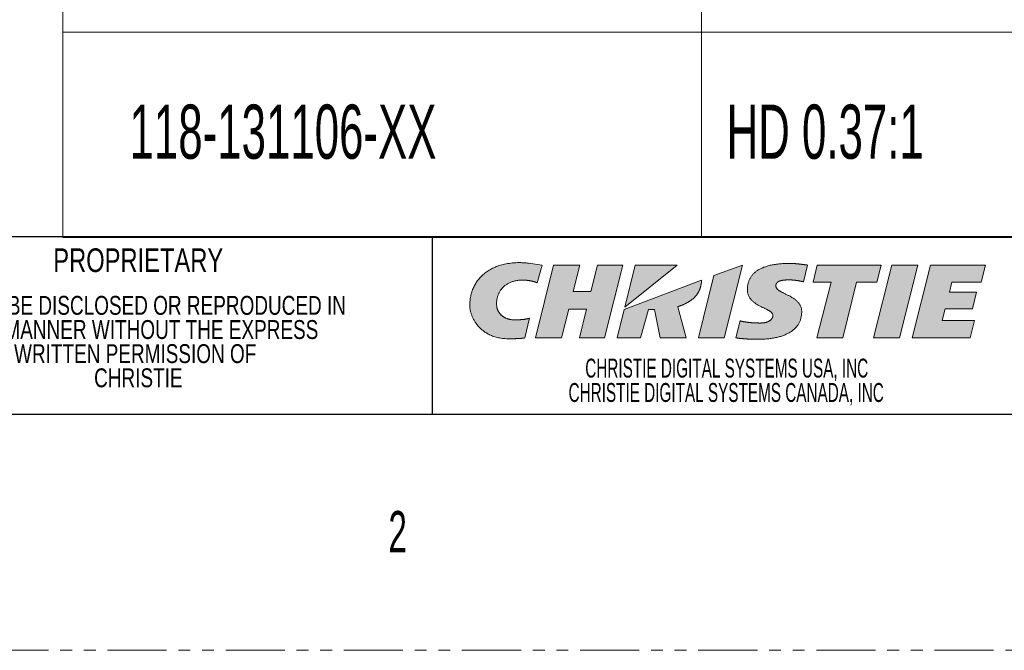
# Model space of a CAD drawing. Header units: millimetres. Extents: x 0 to 1118, y 0 to 864.
# Tile 5 of 20: x 867 to 973, y 0 to 68. Entities that reach past the tile are written whole.
import ezdxf

# ---------------------------------------------------------------- set-up
doc = ezdxf.new("R2010")
doc.units = ezdxf.units.MM
doc.linetypes.add('PHANTOM', pattern=[12.7, 6.35, -1.27, 1.27, -1.27, 1.27, -1.27])
doc.styles.add('SLDTEXTSTYLE0', font='TXT', dxfattribs={"width": 0.6})
doc.styles.add('SLDTEXTSTYLE1', font='TXT', dxfattribs={"width": 0.75})
doc.styles.add('SLDTEXTSTYLE3', font='TXT', dxfattribs={"width": 0.605})

# ---------------------------------------------------------------- blocks, each defined once
blk = doc.blocks.new('Christie-Logo_4')
at = {"linetype": 'Continuous'}
h = blk.add_hatch(color=7, dxfattribs=at)
edge = h.paths.add_edge_path(flags=0)
edge.add_spline(control_points=[(82.41, 138.59), (82.41, 138.64), (82.39, 138.74), (82.37, 138.88), (82.37, 139.03), (82.37, 139.17), (82.38, 139.31), (82.39, 139.46), (82.42, 139.6), (82.45, 139.74), (82.5, 139.88), (82.55, 140.02), (82.61, 140.15), (82.67, 140.29), (82.75, 140.41), (82.83, 140.54), (82.93, 140.65), (83.03, 140.77), (83.14, 140.87), (83.26, 140.98), (83.39, 141.07), (83.53, 141.16), (83.67, 141.24), (83.83, 141.31), (83.99, 141.38), (84.17, 141.43), (84.35, 141.48), (84.54, 141.52), (84.74, 141.55), (84.95, 141.56), (85.17, 141.57), (85.4, 141.56), (85.55, 141.55), (85.63, 141.55)], knot_values=[0, 0, 0, 0, 0.028084, 0.056174, 0.084271, 0.112379, 0.140499, 0.168636, 0.196798, 0.224995, 0.253243, 0.281562, 0.309976, 0.338519, 0.36723, 0.396153, 0.425344, 0.454865, 0.484784, 0.515181, 0.546141, 0.577755, 0.610123, 0.643349, 0.677544, 0.712819, 0.749293, 0.787082, 0.826309, 0.867093, 0.909556, 0.953818, 1, 1, 1, 1], weights=[1, 1, 1, 1, 1, 1, 1, 1, 1, 1, 1, 1, 1, 1, 1, 1, 1, 1, 1, 1, 1, 1, 1, 1, 1, 1, 1, 1, 1, 1, 1, 1, 1, 1], degree=3, periodic=0)
edge.add_spline(control_points=[(85.63, 141.55), (85.65, 141.54), (85.68, 141.54), (85.73, 141.53), (85.78, 141.53), (85.82, 141.52), (85.87, 141.51), (85.92, 141.51), (85.97, 141.5), (86.01, 141.49), (86.06, 141.48), (86.1, 141.47), (86.15, 141.46), (86.19, 141.45), (86.23, 141.44), (86.27, 141.43), (86.31, 141.42), (86.35, 141.41), (86.39, 141.4), (86.42, 141.39), (86.46, 141.38), (86.49, 141.37), (86.53, 141.35), (86.56, 141.34), (86.58, 141.33), (86.61, 141.33), (86.64, 141.32), (86.66, 141.31), (86.68, 141.3), (86.7, 141.29), (86.72, 141.28), (86.73, 141.28), (86.74, 141.27), (86.74, 141.27)], knot_values=[0, 0, 0, 0, 0.042348, 0.08466, 0.126877, 0.168935, 0.210773, 0.252326, 0.293529, 0.334317, 0.374623, 0.414381, 0.453524, 0.491982, 0.529688, 0.566573, 0.602568, 0.637603, 0.671607, 0.704512, 0.736246, 0.766738, 0.795919, 0.823716, 0.85006, 0.874878, 0.898101, 0.919656, 0.939475, 0.957486, 0.973622, 0.987815, 1, 1, 1, 1], weights=[1, 1, 1, 1, 1, 1, 1, 1, 1, 1, 1, 1, 1, 1, 1, 1, 1, 1, 1, 1, 1, 1, 1, 1, 1, 1, 1, 1, 1, 1, 1, 1, 1, 1], degree=3, periodic=0)
edge.add_line((86.74, 141.27), (87.25, 143.19))
edge.add_line((87.25, 143.19), (85.79, 143.4))
edge.add_spline(control_points=[(85.79, 143.4), (85.65, 143.41), (85.38, 143.43), (84.99, 143.45), (84.61, 143.45), (84.25, 143.43), (83.89, 143.4), (83.56, 143.35), (83.23, 143.29), (82.92, 143.21), (82.63, 143.13), (82.34, 143.02), (82.07, 142.91), (81.82, 142.78), (81.58, 142.65), (81.35, 142.5), (81.13, 142.34), (80.93, 142.17), (80.74, 142), (80.57, 141.81), (80.4, 141.62), (80.26, 141.42), (80.12, 141.21), (80, 140.99), (79.89, 140.77), (79.79, 140.55), (79.71, 140.31), (79.64, 140.08), (79.58, 139.84), (79.54, 139.59), (79.51, 139.35), (79.49, 139.1), (79.48, 138.93), (79.48, 138.84)], knot_values=[0, 0, 0, 0, 0.045913, 0.090143, 0.132769, 0.173874, 0.21354, 0.251853, 0.288898, 0.32476, 0.359526, 0.393282, 0.426114, 0.458108, 0.489347, 0.519914, 0.549889, 0.579349, 0.608369, 0.63702, 0.665367, 0.693473, 0.721396, 0.749189, 0.776901, 0.804575, 0.83225, 0.859962, 0.88774, 0.915611, 0.943598, 0.971722, 1, 1, 1, 1], weights=[1, 1, 1, 1, 1, 1, 1, 1, 1, 1, 1, 1, 1, 1, 1, 1, 1, 1, 1, 1, 1, 1, 1, 1, 1, 1, 1, 1, 1, 1, 1, 1, 1, 1], degree=3, periodic=0)
edge.add_spline(control_points=[(79.48, 138.84), (79.48, 138.81), (79.48, 138.74), (79.49, 138.62), (79.51, 138.5), (79.53, 138.37), (79.56, 138.24), (79.6, 138.1), (79.64, 137.95), (79.69, 137.81), (79.75, 137.66), (79.82, 137.5), (79.9, 137.35), (79.98, 137.19), (80.08, 137.04), (80.18, 136.89), (80.3, 136.73), (80.42, 136.59), (80.56, 136.44), (80.71, 136.3), (80.86, 136.17), (81.03, 136.04), (81.21, 135.92), (81.41, 135.8), (81.61, 135.7), (81.83, 135.6), (82.06, 135.51), (82.31, 135.44), (82.56, 135.38), (82.84, 135.32), (83.12, 135.29), (83.42, 135.26), (83.63, 135.26), (83.73, 135.26)], knot_values=[0, 0, 0, 0, 0.017058, 0.035556, 0.055409, 0.076534, 0.098846, 0.122267, 0.146719, 0.172131, 0.198439, 0.225583, 0.253513, 0.282187, 0.311571, 0.341644, 0.372394, 0.403825, 0.435949, 0.468796, 0.502409, 0.536845, 0.572177, 0.608491, 0.645887, 0.684481, 0.724399, 0.765778, 0.808765, 0.853516, 0.900194, 0.948964, 1, 1, 1, 1], weights=[1, 1, 1, 1, 1, 1, 1, 1, 1, 1, 1, 1, 1, 1, 1, 1, 1, 1, 1, 1, 1, 1, 1, 1, 1, 1, 1, 1, 1, 1, 1, 1, 1, 1], degree=3, periodic=0)
edge.add_spline(control_points=[(83.73, 135.26), (83.76, 135.26), (83.82, 135.26), (83.9, 135.26), (83.98, 135.26), (84.06, 135.26), (84.13, 135.26), (84.2, 135.27), (84.28, 135.27), (84.34, 135.27), (84.41, 135.27), (84.48, 135.28), (84.54, 135.28), (84.6, 135.28), (84.66, 135.28), (84.72, 135.29), (84.77, 135.29), (84.83, 135.29), (84.88, 135.3), (84.93, 135.3), (84.98, 135.31), (85.02, 135.31), (85.06, 135.31), (85.11, 135.32), (85.15, 135.32), (85.18, 135.33), (85.22, 135.33), (85.25, 135.33), (85.28, 135.34), (85.31, 135.34), (85.34, 135.34), (85.37, 135.35), (85.38, 135.35), (85.39, 135.35)], knot_values=[0, 0, 0, 0, 0.050291, 0.09936, 0.147212, 0.193847, 0.239269, 0.283478, 0.326479, 0.368271, 0.408858, 0.448242, 0.486424, 0.523405, 0.559189, 0.593776, 0.627168, 0.659367, 0.690373, 0.72019, 0.748817, 0.776256, 0.802509, 0.827576, 0.851459, 0.874159, 0.895676, 0.916013, 0.935168, 0.953144, 0.969941, 0.985559, 1, 1, 1, 1], weights=[1, 1, 1, 1, 1, 1, 1, 1, 1, 1, 1, 1, 1, 1, 1, 1, 1, 1, 1, 1, 1, 1, 1, 1, 1, 1, 1, 1, 1, 1, 1, 1, 1, 1], degree=3, periodic=0)
edge.add_line((85.39, 135.35), (85.92, 137.48))
edge.add_spline(control_points=[(85.92, 137.48), (85.91, 137.47), (85.87, 137.46), (85.82, 137.45), (85.77, 137.44), (85.72, 137.43), (85.67, 137.42), (85.62, 137.4), (85.57, 137.39), (85.52, 137.39), (85.48, 137.38), (85.43, 137.37), (85.38, 137.36), (85.33, 137.35), (85.28, 137.35), (85.23, 137.34), (85.18, 137.34), (85.13, 137.33), (85.08, 137.33), (85.03, 137.32), (84.98, 137.32), (84.93, 137.31), (84.88, 137.31), (84.82, 137.31), (84.77, 137.3), (84.71, 137.3), (84.66, 137.3), (84.6, 137.3), (84.54, 137.3), (84.48, 137.3), (84.42, 137.3), (84.36, 137.3), (84.32, 137.3), (84.3, 137.3)], knot_values=[0, 0, 0, 0, 0.032415, 0.064382, 0.09595, 0.127164, 0.158069, 0.18871, 0.219131, 0.249379, 0.279498, 0.309533, 0.339531, 0.369535, 0.399591, 0.429745, 0.46004, 0.490523, 0.521236, 0.552226, 0.583535, 0.615209, 0.64729, 0.679823, 0.71285, 0.746415, 0.78056, 0.815329, 0.850763, 0.886905, 0.923798, 0.961482, 1, 1, 1, 1], weights=[1, 1, 1, 1, 1, 1, 1, 1, 1, 1, 1, 1, 1, 1, 1, 1, 1, 1, 1, 1, 1, 1, 1, 1, 1, 1, 1, 1, 1, 1, 1, 1, 1, 1], degree=3, periodic=0)
edge.add_spline(control_points=[(84.3, 137.3), (84.26, 137.3), (84.19, 137.3), (84.09, 137.3), (83.99, 137.31), (83.89, 137.33), (83.8, 137.35), (83.71, 137.37), (83.62, 137.39), (83.54, 137.42), (83.45, 137.45), (83.37, 137.48), (83.3, 137.52), (83.22, 137.56), (83.15, 137.6), (83.08, 137.64), (83.02, 137.69), (82.96, 137.74), (82.9, 137.79), (82.84, 137.84), (82.79, 137.89), (82.74, 137.95), (82.7, 138), (82.65, 138.06), (82.61, 138.12), (82.58, 138.17), (82.54, 138.23), (82.51, 138.29), (82.49, 138.35), (82.46, 138.41), (82.44, 138.47), (82.43, 138.53), (82.42, 138.57), (82.41, 138.59)], knot_values=[0, 0, 0, 0, 0.042481, 0.083926, 0.124393, 0.163933, 0.202599, 0.240439, 0.277498, 0.31382, 0.349443, 0.384404, 0.418736, 0.452469, 0.48563, 0.518243, 0.550329, 0.581905, 0.612986, 0.643585, 0.673712, 0.703375, 0.73258, 0.761332, 0.789633, 0.817485, 0.84489, 0.871848, 0.89836, 0.924428, 0.950055, 0.975243, 1, 1, 1, 1], weights=[1, 1, 1, 1, 1, 1, 1, 1, 1, 1, 1, 1, 1, 1, 1, 1, 1, 1, 1, 1, 1, 1, 1, 1, 1, 1, 1, 1, 1, 1, 1, 1, 1, 1], degree=3, periodic=0)
for points in [[(93.95, 135.38), (95.92, 143.19), (93.23, 143.19), (92.5, 140.34), (90.59, 140.34), (91.32, 143.19), (88.5, 143.19), (86.54, 135.38), (89.36, 135.38), (90.13, 138.43), (92.02, 138.43), (91.27, 135.38)], [(97.28, 143.19), (96.15, 138.65), (101.79, 143.19)], [(106.84, 135.38), (108.79, 143.18), (108.79, 143.19), (105.73, 142.05), (104.06, 135.38)], [(123.24, 141.35), (123.7, 143.19), (116.84, 143.19), (116.38, 141.35), (118.33, 141.35), (116.79, 135.38), (119.57, 135.38), (121.07, 141.35)], [(125.68, 135.38), (127.64, 143.19), (127.64, 143.19), (124.86, 143.19), (122.9, 135.38)], [(131.32, 141.36), (134.45, 141.36), (134.91, 143.19), (129, 143.19), (127.04, 135.38), (133.27, 135.38), (133.74, 137.24), (130.28, 137.24), (130.6, 138.5), (133.51, 138.5), (133.95, 140.26), (131.05, 140.26)]]:
    blk.add_hatch(color=7, dxfattribs=at).paths.add_polyline_path(points, flags=0)
h = blk.add_hatch(color=7, dxfattribs=at)
edge = h.paths.add_edge_path(flags=0)
edge.add_spline(control_points=[(110.52, 135.21), (110.49, 135.21), (110.44, 135.21), (110.36, 135.21), (110.28, 135.21), (110.19, 135.21), (110.11, 135.22), (110.03, 135.22), (109.94, 135.22), (109.86, 135.22), (109.77, 135.22), (109.69, 135.22), (109.6, 135.23), (109.52, 135.23), (109.43, 135.23), (109.35, 135.24), (109.27, 135.24), (109.18, 135.25), (109.1, 135.25), (109.02, 135.26), (108.94, 135.26), (108.86, 135.27), (108.78, 135.28), (108.7, 135.29), (108.63, 135.29), (108.55, 135.3), (108.48, 135.31), (108.41, 135.32), (108.34, 135.33), (108.28, 135.34), (108.22, 135.35), (108.16, 135.37), (108.12, 135.37), (108.1, 135.38)], knot_values=[0, 0, 0, 0, 0.032354, 0.065235, 0.098588, 0.132356, 0.166485, 0.200917, 0.235598, 0.270472, 0.305484, 0.340578, 0.375699, 0.410791, 0.445799, 0.480669, 0.515345, 0.549773, 0.583899, 0.617666, 0.651023, 0.683914, 0.716286, 0.748085, 0.77926, 0.809757, 0.839524, 0.86851, 0.896665, 0.923939, 0.950284, 0.975653, 1, 1, 1, 1], weights=[1, 1, 1, 1, 1, 1, 1, 1, 1, 1, 1, 1, 1, 1, 1, 1, 1, 1, 1, 1, 1, 1, 1, 1, 1, 1, 1, 1, 1, 1, 1, 1, 1, 1], degree=3, periodic=0)
edge.add_line((108.1, 135.38), (108.55, 137.19))
edge.add_spline(control_points=[(108.55, 137.19), (108.57, 137.18), (108.61, 137.17), (108.67, 137.16), (108.73, 137.14), (108.79, 137.13), (108.85, 137.12), (108.92, 137.1), (108.99, 137.09), (109.06, 137.08), (109.13, 137.07), (109.2, 137.06), (109.27, 137.05), (109.34, 137.04), (109.41, 137.03), (109.49, 137.02), (109.56, 137.01), (109.64, 137.01), (109.71, 137), (109.78, 136.99), (109.86, 136.99), (109.93, 136.98), (110, 136.98), (110.08, 136.97), (110.15, 136.97), (110.22, 136.97), (110.29, 136.96), (110.35, 136.96), (110.42, 136.96), (110.49, 136.96), (110.55, 136.96), (110.61, 136.95), (110.65, 136.95), (110.67, 136.95)], knot_values=[0, 0, 0, 0, 0.027406, 0.055734, 0.084924, 0.114917, 0.145655, 0.177079, 0.209127, 0.241739, 0.274852, 0.308403, 0.342329, 0.376567, 0.411053, 0.445721, 0.480509, 0.51535, 0.550181, 0.584936, 0.619549, 0.653955, 0.68809, 0.721886, 0.755279, 0.788203, 0.820592, 0.852379, 0.8835, 0.913889, 0.943479, 0.972204, 1, 1, 1, 1], weights=[1, 1, 1, 1, 1, 1, 1, 1, 1, 1, 1, 1, 1, 1, 1, 1, 1, 1, 1, 1, 1, 1, 1, 1, 1, 1, 1, 1, 1, 1, 1, 1, 1, 1], degree=3, periodic=0)
edge.add_spline(control_points=[(110.67, 136.95), (110.7, 136.95), (110.76, 136.96), (110.85, 136.96), (110.93, 136.96), (111.01, 136.97), (111.09, 136.98), (111.16, 136.99), (111.23, 137.01), (111.3, 137.02), (111.37, 137.04), (111.43, 137.06), (111.49, 137.08), (111.54, 137.1), (111.6, 137.13), (111.65, 137.15), (111.7, 137.18), (111.74, 137.21), (111.78, 137.24), (111.82, 137.27), (111.86, 137.3), (111.89, 137.34), (111.92, 137.37), (111.95, 137.41), (111.97, 137.45), (111.99, 137.48), (112.01, 137.52), (112.03, 137.56), (112.04, 137.6), (112.05, 137.65), (112.06, 137.69), (112.06, 137.73), (112.06, 137.76), (112.06, 137.78)], knot_values=[0, 0, 0, 0, 0.049986, 0.09829, 0.144951, 0.190007, 0.233499, 0.275471, 0.315965, 0.355027, 0.392705, 0.429047, 0.464106, 0.497936, 0.530593, 0.562137, 0.592631, 0.62214, 0.650734, 0.678486, 0.705471, 0.731768, 0.757459, 0.782628, 0.807362, 0.831748, 0.855874, 0.87983, 0.903701, 0.927573, 0.951528, 0.975645, 1, 1, 1, 1], weights=[1, 1, 1, 1, 1, 1, 1, 1, 1, 1, 1, 1, 1, 1, 1, 1, 1, 1, 1, 1, 1, 1, 1, 1, 1, 1, 1, 1, 1, 1, 1, 1, 1, 1], degree=3, periodic=0)
edge.add_spline(control_points=[(112.06, 137.78), (112.06, 137.8), (112.06, 137.85), (112.03, 137.93), (111.99, 138), (111.94, 138.07), (111.87, 138.13), (111.79, 138.2), (111.7, 138.26), (111.61, 138.32), (111.5, 138.37), (111.39, 138.43), (111.27, 138.49), (111.15, 138.55), (111.02, 138.61), (110.89, 138.67), (110.76, 138.74), (110.63, 138.81), (110.49, 138.88), (110.36, 138.95), (110.24, 139.03), (110.11, 139.12), (110, 139.21), (109.88, 139.31), (109.78, 139.41), (109.68, 139.52), (109.59, 139.64), (109.51, 139.76), (109.45, 139.9), (109.39, 140.05), (109.35, 140.2), (109.33, 140.37), (109.33, 140.48), (109.33, 140.54)], knot_values=[0, 0, 0, 0, 0.019209, 0.038196, 0.057776, 0.078541, 0.100854, 0.124897, 0.150722, 0.178288, 0.207499, 0.238218, 0.270283, 0.30352, 0.337743, 0.372768, 0.40841, 0.444493, 0.480851, 0.517334, 0.55381, 0.590176, 0.626361, 0.662332, 0.698105, 0.733753, 0.769413, 0.80529, 0.841665, 0.878888, 0.91737, 0.957575, 1, 1, 1, 1], weights=[1, 1, 1, 1, 1, 1, 1, 1, 1, 1, 1, 1, 1, 1, 1, 1, 1, 1, 1, 1, 1, 1, 1, 1, 1, 1, 1, 1, 1, 1, 1, 1, 1, 1], degree=3, periodic=0)
edge.add_spline(control_points=[(109.33, 140.54), (109.33, 140.59), (109.33, 140.71), (109.34, 140.87), (109.36, 141.03), (109.4, 141.19), (109.44, 141.34), (109.49, 141.48), (109.54, 141.62), (109.61, 141.76), (109.69, 141.89), (109.78, 142.02), (109.87, 142.14), (109.98, 142.25), (110.09, 142.36), (110.22, 142.47), (110.35, 142.57), (110.49, 142.66), (110.65, 142.75), (110.81, 142.83), (110.98, 142.91), (111.16, 142.98), (111.36, 143.05), (111.56, 143.11), (111.77, 143.16), (111.99, 143.21), (112.22, 143.25), (112.46, 143.28), (112.71, 143.31), (112.97, 143.34), (113.24, 143.35), (113.53, 143.36), (113.72, 143.36), (113.81, 143.36)], knot_values=[0, 0, 0, 0, 0.028319, 0.05596, 0.082999, 0.109522, 0.135619, 0.161391, 0.186941, 0.212379, 0.237819, 0.263376, 0.289169, 0.315311, 0.341918, 0.369099, 0.39696, 0.425601, 0.455118, 0.485598, 0.517124, 0.549773, 0.583616, 0.618718, 0.655141, 0.692939, 0.732166, 0.772869, 0.815094, 0.858881, 0.904271, 0.951299, 1, 1, 1, 1], weights=[1, 1, 1, 1, 1, 1, 1, 1, 1, 1, 1, 1, 1, 1, 1, 1, 1, 1, 1, 1, 1, 1, 1, 1, 1, 1, 1, 1, 1, 1, 1, 1, 1, 1], degree=3, periodic=0)
edge.add_spline(control_points=[(113.81, 143.36), (113.84, 143.36), (113.88, 143.36), (113.95, 143.36), (114.01, 143.36), (114.08, 143.36), (114.15, 143.36), (114.22, 143.35), (114.28, 143.35), (114.35, 143.35), (114.42, 143.34), (114.49, 143.34), (114.55, 143.33), (114.62, 143.32), (114.68, 143.32), (114.75, 143.31), (114.82, 143.31), (114.88, 143.3), (114.95, 143.29), (115.01, 143.28), (115.07, 143.28), (115.14, 143.27), (115.2, 143.26), (115.26, 143.25), (115.33, 143.25), (115.39, 143.24), (115.45, 143.23), (115.51, 143.22), (115.57, 143.22), (115.63, 143.21), (115.69, 143.2), (115.75, 143.19), (115.78, 143.19), (115.8, 143.19)], knot_values=[0, 0, 0, 0, 0.033688, 0.067401, 0.101127, 0.134857, 0.168578, 0.20228, 0.23595, 0.269577, 0.303147, 0.336649, 0.370069, 0.403395, 0.436612, 0.469708, 0.502668, 0.535479, 0.568128, 0.600599, 0.632878, 0.664952, 0.696805, 0.728424, 0.759793, 0.790898, 0.821724, 0.852256, 0.882481, 0.912382, 0.941945, 0.971156, 1, 1, 1, 1], weights=[1, 1, 1, 1, 1, 1, 1, 1, 1, 1, 1, 1, 1, 1, 1, 1, 1, 1, 1, 1, 1, 1, 1, 1, 1, 1, 1, 1, 1, 1, 1, 1, 1, 1], degree=3, periodic=0)
edge.add_line((115.8, 143.19), (115.35, 141.39))
edge.add_spline(control_points=[(115.35, 141.39), (115.34, 141.39), (115.31, 141.4), (115.26, 141.41), (115.22, 141.42), (115.17, 141.43), (115.12, 141.44), (115.07, 141.45), (115.02, 141.46), (114.97, 141.47), (114.92, 141.48), (114.87, 141.49), (114.82, 141.5), (114.77, 141.51), (114.72, 141.52), (114.66, 141.52), (114.61, 141.53), (114.56, 141.54), (114.5, 141.55), (114.45, 141.55), (114.4, 141.56), (114.34, 141.56), (114.29, 141.57), (114.24, 141.58), (114.19, 141.58), (114.14, 141.58), (114.09, 141.59), (114.03, 141.59), (113.98, 141.59), (113.94, 141.59), (113.89, 141.6), (113.84, 141.6), (113.81, 141.6), (113.79, 141.6)], knot_values=[0, 0, 0, 0, 0.028728, 0.0581, 0.088073, 0.118605, 0.149654, 0.181179, 0.213136, 0.245484, 0.27818, 0.311182, 0.344447, 0.377932, 0.411596, 0.445396, 0.47929, 0.513234, 0.547187, 0.581106, 0.61495, 0.648676, 0.682242, 0.715606, 0.748727, 0.781563, 0.814073, 0.846216, 0.87795, 0.909236, 0.940032, 0.9703, 1, 1, 1, 1], weights=[1, 1, 1, 1, 1, 1, 1, 1, 1, 1, 1, 1, 1, 1, 1, 1, 1, 1, 1, 1, 1, 1, 1, 1, 1, 1, 1, 1, 1, 1, 1, 1, 1, 1], degree=3, periodic=0)
edge.add_spline(control_points=[(113.79, 141.6), (113.76, 141.6), (113.69, 141.6), (113.59, 141.59), (113.5, 141.59), (113.41, 141.58), (113.33, 141.58), (113.25, 141.57), (113.17, 141.56), (113.1, 141.55), (113.03, 141.53), (112.97, 141.52), (112.91, 141.5), (112.85, 141.49), (112.8, 141.47), (112.75, 141.45), (112.7, 141.43), (112.66, 141.41), (112.62, 141.38), (112.59, 141.36), (112.56, 141.33), (112.53, 141.31), (112.5, 141.28), (112.48, 141.25), (112.46, 141.22), (112.44, 141.19), (112.42, 141.16), (112.41, 141.13), (112.4, 141.09), (112.39, 141.06), (112.39, 141.03), (112.39, 140.99), (112.39, 140.97), (112.38, 140.96)], knot_values=[0, 0, 0, 0, 0.059859, 0.117012, 0.171528, 0.223477, 0.272932, 0.319967, 0.364659, 0.407086, 0.447332, 0.485482, 0.521623, 0.55585, 0.588259, 0.618954, 0.648043, 0.675639, 0.701863, 0.726841, 0.750706, 0.773595, 0.795649, 0.817012, 0.837829, 0.858241, 0.878384, 0.898387, 0.918368, 0.938434, 0.958677, 0.979177, 1, 1, 1, 1], weights=[1, 1, 1, 1, 1, 1, 1, 1, 1, 1, 1, 1, 1, 1, 1, 1, 1, 1, 1, 1, 1, 1, 1, 1, 1, 1, 1, 1, 1, 1, 1, 1, 1, 1], degree=3, periodic=0)
edge.add_spline(control_points=[(112.38, 140.96), (112.39, 140.93), (112.39, 140.87), (112.42, 140.79), (112.46, 140.71), (112.51, 140.63), (112.58, 140.56), (112.66, 140.5), (112.75, 140.43), (112.85, 140.37), (112.95, 140.31), (113.07, 140.25), (113.19, 140.19), (113.31, 140.12), (113.44, 140.06), (113.58, 140), (113.71, 139.93), (113.84, 139.87), (113.98, 139.79), (114.11, 139.72), (114.24, 139.64), (114.37, 139.56), (114.49, 139.47), (114.6, 139.37), (114.71, 139.27), (114.81, 139.16), (114.9, 139.05), (114.98, 138.93), (115.04, 138.79), (115.1, 138.65), (115.14, 138.5), (115.16, 138.34), (115.17, 138.23), (115.17, 138.17)], knot_values=[0, 0, 0, 0, 0.020901, 0.041381, 0.062233, 0.084055, 0.107241, 0.132004, 0.158427, 0.186495, 0.21613, 0.247209, 0.27958, 0.313072, 0.347506, 0.382695, 0.418455, 0.454605, 0.490975, 0.527408, 0.563766, 0.599935, 0.635833, 0.671418, 0.706693, 0.741721, 0.77663, 0.811619, 0.846968, 0.883032, 0.920233, 0.95905, 1, 1, 1, 1], weights=[1, 1, 1, 1, 1, 1, 1, 1, 1, 1, 1, 1, 1, 1, 1, 1, 1, 1, 1, 1, 1, 1, 1, 1, 1, 1, 1, 1, 1, 1, 1, 1, 1, 1], degree=3, periodic=0)
edge.add_spline(control_points=[(115.17, 138.17), (115.17, 138.11), (115.16, 138), (115.15, 137.83), (115.12, 137.67), (115.09, 137.51), (115.05, 137.35), (114.99, 137.2), (114.93, 137.05), (114.85, 136.91), (114.77, 136.77), (114.68, 136.64), (114.57, 136.51), (114.46, 136.39), (114.34, 136.28), (114.21, 136.17), (114.06, 136.06), (113.91, 135.96), (113.75, 135.87), (113.58, 135.78), (113.4, 135.7), (113.21, 135.62), (113.01, 135.55), (112.81, 135.49), (112.59, 135.43), (112.36, 135.38), (112.13, 135.34), (111.88, 135.3), (111.63, 135.27), (111.36, 135.24), (111.09, 135.23), (110.8, 135.21), (110.61, 135.21), (110.52, 135.21)], knot_values=[0, 0, 0, 0, 0.028, 0.055411, 0.082315, 0.108802, 0.134965, 0.160902, 0.186714, 0.212505, 0.238378, 0.264438, 0.290788, 0.317528, 0.344754, 0.372561, 0.401034, 0.430258, 0.460309, 0.49126, 0.523177, 0.556123, 0.590154, 0.625324, 0.66168, 0.699268, 0.738129, 0.778302, 0.819822, 0.862722, 0.907033, 0.952783, 1, 1, 1, 1], weights=[1, 1, 1, 1, 1, 1, 1, 1, 1, 1, 1, 1, 1, 1, 1, 1, 1, 1, 1, 1, 1, 1, 1, 1, 1, 1, 1, 1, 1, 1, 1, 1, 1, 1], degree=3, periodic=0)
h = blk.add_hatch(color=7, dxfattribs=at)
edge = h.paths.add_edge_path(flags=0)
edge.add_line((97.85, 135.38), (98.68, 138.42))
edge.add_line((98.68, 138.42), (99.33, 138.42))
edge.add_line((99.33, 138.42), (99.94, 135.38))
edge.add_line((99.94, 135.38), (102.76, 135.38))
edge.add_line((102.76, 135.38), (101.84, 138.71))
edge.add_spline(control_points=[(101.84, 138.71), (101.88, 138.73), (101.96, 138.75), (102.07, 138.79), (102.19, 138.83), (102.3, 138.88), (102.41, 138.92), (102.52, 138.97), (102.62, 139.02), (102.72, 139.07), (102.82, 139.12), (102.92, 139.18), (103.01, 139.23), (103.11, 139.29), (103.19, 139.35), (103.28, 139.41), (103.36, 139.47), (103.44, 139.54), (103.52, 139.6), (103.59, 139.67), (103.66, 139.74), (103.73, 139.81), (103.79, 139.89), (103.85, 139.96), (103.91, 140.04), (103.97, 140.12), (104.02, 140.2), (104.06, 140.28), (104.11, 140.36), (104.15, 140.45), (104.19, 140.53), (104.22, 140.62), (104.24, 140.68), (104.25, 140.71)], knot_values=[0, 0, 0, 0, 0.038456, 0.076397, 0.113823, 0.150738, 0.187146, 0.223052, 0.258461, 0.293382, 0.327822, 0.361792, 0.3953, 0.428361, 0.460987, 0.493195, 0.525, 0.556421, 0.587479, 0.618195, 0.648595, 0.678703, 0.708548, 0.738159, 0.767568, 0.79681, 0.825919, 0.854933, 0.883892, 0.912835, 0.941805, 0.970845, 1, 1, 1, 1], weights=[1, 1, 1, 1, 1, 1, 1, 1, 1, 1, 1, 1, 1, 1, 1, 1, 1, 1, 1, 1, 1, 1, 1, 1, 1, 1, 1, 1, 1, 1, 1, 1, 1, 1], degree=3, periodic=0)
edge.add_spline(control_points=[(104.25, 140.71), (104.25, 140.72), (104.26, 140.74), (104.27, 140.77), (104.28, 140.81), (104.29, 140.84), (104.3, 140.87), (104.3, 140.9), (104.31, 140.93), (104.32, 140.95), (104.32, 140.98), (104.33, 141.01), (104.34, 141.04), (104.34, 141.07), (104.35, 141.09), (104.35, 141.12), (104.36, 141.15), (104.36, 141.18), (104.37, 141.2), (104.37, 141.23), (104.38, 141.26), (104.38, 141.28), (104.38, 141.31), (104.39, 141.33), (104.39, 141.36), (104.39, 141.39), (104.4, 141.41), (104.4, 141.44), (104.4, 141.46), (104.4, 141.49), (104.41, 141.52), (104.41, 141.54), (104.41, 141.56), (104.41, 141.57)], knot_values=[0, 0, 0, 0, 0.038456, 0.076214, 0.113304, 0.149756, 0.185598, 0.220862, 0.255575, 0.289769, 0.323472, 0.356714, 0.389526, 0.421936, 0.453973, 0.485669, 0.51705, 0.548148, 0.578991, 0.609608, 0.640027, 0.670279, 0.70039, 0.730391, 0.760308, 0.790171, 0.820007, 0.849843, 0.879708, 0.909629, 0.939634, 0.969748, 1, 1, 1, 1], weights=[1, 1, 1, 1, 1, 1, 1, 1, 1, 1, 1, 1, 1, 1, 1, 1, 1, 1, 1, 1, 1, 1, 1, 1, 1, 1, 1, 1, 1, 1, 1, 1, 1, 1], degree=3, periodic=0)
edge.add_line((104.41, 141.57), (96.09, 138.42))
edge.add_line((96.09, 138.42), (95.33, 135.38))
edge.add_line((95.33, 135.38), (97.85, 135.38))
at = {"color": 7, "linetype": 'Continuous', "lineweight": 0}
for p, q in [((87.25, 143.19), (85.79, 143.4)), ((88.5, 143.19), (86.54, 135.38)), ((86.74, 141.27), (87.25, 143.19)), ((91.32, 143.19), (88.5, 143.19)), ((90.59, 140.34), (91.32, 143.19)), ((93.23, 143.19), (92.5, 140.34)), ((95.92, 143.19), (93.23, 143.19)), ((93.95, 135.38), (95.92, 143.19)), ((96.15, 138.65), (101.79, 143.19)), ((97.28, 143.19), (96.15, 138.65)), ((101.79, 143.19), (97.28, 143.19)), ((108.79, 143.19), (105.73, 142.05)), ((106.84, 135.38), (108.79, 143.18)), ((108.79, 143.18), (108.79, 143.19)), ((115.8, 143.19), (115.35, 141.39)), ((116.84, 143.19), (116.38, 141.35)), ((123.7, 143.19), (116.84, 143.19)), ((124.86, 143.19), (122.9, 135.38)), ((123.24, 141.35), (123.7, 143.19)), ((127.64, 143.19), (124.86, 143.19)), ((125.68, 135.38), (127.64, 143.19)), ((129, 143.19), (127.04, 135.38)), ((127.64, 143.19), (127.64, 143.19)), ((134.91, 143.19), (129, 143.19)), ((134.45, 141.36), (134.91, 143.19)), ((105.73, 142.05), (104.06, 135.38)), ((104.41, 141.57), (96.09, 138.42)), ((116.38, 141.35), (118.33, 141.35)), ((118.33, 141.35), (116.79, 135.38)), ((119.57, 135.38), (121.07, 141.35)), ((121.07, 141.35), (123.24, 141.35)), ((131.05, 140.26), (131.32, 141.36)), ((131.32, 141.36), (134.45, 141.36)), ((92.5, 140.34), (90.59, 140.34)), ((133.95, 140.26), (131.05, 140.26)), ((133.51, 138.5), (133.95, 140.26)), ((102.76, 135.38), (101.84, 138.71)), ((89.36, 135.38), (90.13, 138.43)), ((90.13, 138.43), (92.02, 138.43)), ((92.02, 138.43), (91.27, 135.38)), ((96.09, 138.42), (95.33, 135.38)), ((97.85, 135.38), (98.68, 138.42)), ((98.68, 138.42), (99.33, 138.42)), ((99.33, 138.42), (99.94, 135.38)), ((130.28, 137.24), (130.6, 138.5)), ((130.6, 138.5), (133.51, 138.5)), ((85.39, 135.35), (85.92, 137.48)), ((108.1, 135.38), (108.55, 137.19)), ((133.74, 137.24), (130.28, 137.24)), ((133.27, 135.38), (133.74, 137.24)), ((86.54, 135.38), (89.36, 135.38)), ((91.27, 135.38), (93.95, 135.38)), ((95.33, 135.38), (97.85, 135.38)), ((99.94, 135.38), (102.76, 135.38)), ((104.06, 135.38), (106.84, 135.38)), ((116.79, 135.38), (119.57, 135.38)), ((122.9, 135.38), (125.68, 135.38)), ((127.04, 135.38), (133.27, 135.38))]:
    blk.add_line(p, q, dxfattribs=at)
at = {"color": 8, "linetype": 'Continuous', "lineweight": 0}
for points, knots in [([(85.79, 143.4), (85.65, 143.41), (85.38, 143.43), (84.99, 143.45), (84.61, 143.45), (84.25, 143.43), (83.89, 143.4), (83.56, 143.35), (83.23, 143.29), (82.92, 143.21), (82.63, 143.13), (82.34, 143.02), (82.07, 142.91), (81.82, 142.78), (81.58, 142.65), (81.35, 142.5), (81.13, 142.34), (80.93, 142.17), (80.74, 142), (80.57, 141.81), (80.4, 141.62), (80.26, 141.42), (80.12, 141.21), (80, 140.99), (79.89, 140.77), (79.79, 140.55), (79.71, 140.31), (79.64, 140.08), (79.58, 139.84), (79.54, 139.59), (79.51, 139.35), (79.49, 139.1), (79.48, 138.93), (79.48, 138.84)], [0, 0, 0, 0, 0.045913, 0.090143, 0.132769, 0.173874, 0.21354, 0.251853, 0.288898, 0.32476, 0.359526, 0.393282, 0.426114, 0.458108, 0.489347, 0.519914, 0.549889, 0.579349, 0.608369, 0.63702, 0.665367, 0.693473, 0.721396, 0.749189, 0.776901, 0.804575, 0.83225, 0.859962, 0.88774, 0.915611, 0.943598, 0.971722, 1, 1, 1, 1]), ([(109.33, 140.54), (109.33, 140.59), (109.33, 140.71), (109.34, 140.87), (109.36, 141.03), (109.4, 141.19), (109.44, 141.34), (109.49, 141.48), (109.54, 141.62), (109.61, 141.76), (109.69, 141.89), (109.78, 142.02), (109.87, 142.14), (109.98, 142.25), (110.09, 142.36), (110.22, 142.47), (110.35, 142.57), (110.49, 142.66), (110.65, 142.75), (110.81, 142.83), (110.98, 142.91), (111.16, 142.98), (111.36, 143.05), (111.56, 143.11), (111.77, 143.16), (111.99, 143.21), (112.22, 143.25), (112.46, 143.28), (112.71, 143.31), (112.97, 143.34), (113.24, 143.35), (113.53, 143.36), (113.72, 143.36), (113.81, 143.36)], [0, 0, 0, 0, 0.028319, 0.05596, 0.082999, 0.109522, 0.135619, 0.161391, 0.186941, 0.212379, 0.237819, 0.263376, 0.289169, 0.315311, 0.341918, 0.369099, 0.39696, 0.425601, 0.455118, 0.485598, 0.517124, 0.549773, 0.583616, 0.618718, 0.655141, 0.692939, 0.732166, 0.772869, 0.815094, 0.858881, 0.904271, 0.951299, 1, 1, 1, 1]), ([(113.81, 143.36), (113.84, 143.36), (113.88, 143.36), (113.95, 143.36), (114.01, 143.36), (114.08, 143.36), (114.15, 143.36), (114.22, 143.35), (114.28, 143.35), (114.35, 143.35), (114.42, 143.34), (114.49, 143.34), (114.55, 143.33), (114.62, 143.32), (114.68, 143.32), (114.75, 143.31), (114.82, 143.31), (114.88, 143.3), (114.95, 143.29), (115.01, 143.28), (115.07, 143.28), (115.14, 143.27), (115.2, 143.26), (115.26, 143.25), (115.33, 143.25), (115.39, 143.24), (115.45, 143.23), (115.51, 143.22), (115.57, 143.22), (115.63, 143.21), (115.69, 143.2), (115.75, 143.19), (115.78, 143.19), (115.8, 143.19)], [0, 0, 0, 0, 0.033688, 0.067401, 0.101127, 0.134857, 0.168578, 0.20228, 0.23595, 0.269577, 0.303147, 0.336649, 0.370069, 0.403395, 0.436612, 0.469708, 0.502668, 0.535479, 0.568128, 0.600599, 0.632878, 0.664952, 0.696805, 0.728424, 0.759793, 0.790898, 0.821724, 0.852256, 0.882481, 0.912382, 0.941945, 0.971156, 1, 1, 1, 1]), ([(82.41, 138.59), (82.41, 138.64), (82.39, 138.74), (82.37, 138.88), (82.37, 139.03), (82.37, 139.17), (82.38, 139.31), (82.39, 139.46), (82.42, 139.6), (82.45, 139.74), (82.5, 139.88), (82.55, 140.02), (82.61, 140.15), (82.67, 140.29), (82.75, 140.41), (82.83, 140.54), (82.93, 140.65), (83.03, 140.77), (83.14, 140.87), (83.26, 140.98), (83.39, 141.07), (83.53, 141.16), (83.67, 141.24), (83.83, 141.31), (83.99, 141.38), (84.17, 141.43), (84.35, 141.48), (84.54, 141.52), (84.74, 141.55), (84.95, 141.56), (85.17, 141.57), (85.4, 141.56), (85.55, 141.55), (85.63, 141.55)], [0, 0, 0, 0, 0.028084, 0.056174, 0.084271, 0.112379, 0.140499, 0.168636, 0.196798, 0.224995, 0.253243, 0.281562, 0.309976, 0.338519, 0.36723, 0.396153, 0.425344, 0.454865, 0.484784, 0.515181, 0.546141, 0.577755, 0.610123, 0.643349, 0.677544, 0.712819, 0.749293, 0.787082, 0.826309, 0.867093, 0.909556, 0.953818, 1, 1, 1, 1]), ([(85.63, 141.55), (85.65, 141.54), (85.68, 141.54), (85.73, 141.53), (85.78, 141.53), (85.82, 141.52), (85.87, 141.51), (85.92, 141.51), (85.97, 141.5), (86.01, 141.49), (86.06, 141.48), (86.1, 141.47), (86.15, 141.46), (86.19, 141.45), (86.23, 141.44), (86.27, 141.43), (86.31, 141.42), (86.35, 141.41), (86.39, 141.4), (86.42, 141.39), (86.46, 141.38), (86.49, 141.37), (86.53, 141.35), (86.56, 141.34), (86.58, 141.33), (86.61, 141.33), (86.64, 141.32), (86.66, 141.31), (86.68, 141.3), (86.7, 141.29), (86.72, 141.28), (86.73, 141.28), (86.74, 141.27), (86.74, 141.27)], [0, 0, 0, 0, 0.042348, 0.08466, 0.126877, 0.168935, 0.210773, 0.252326, 0.293529, 0.334317, 0.374623, 0.414381, 0.453524, 0.491982, 0.529688, 0.566573, 0.602568, 0.637603, 0.671607, 0.704512, 0.736246, 0.766738, 0.795919, 0.823716, 0.85006, 0.874878, 0.898101, 0.919656, 0.939475, 0.957486, 0.973622, 0.987815, 1, 1, 1, 1]), ([(104.25, 140.71), (104.25, 140.72), (104.26, 140.74), (104.27, 140.77), (104.28, 140.81), (104.29, 140.84), (104.3, 140.87), (104.3, 140.9), (104.31, 140.93), (104.32, 140.95), (104.32, 140.98), (104.33, 141.01), (104.34, 141.04), (104.34, 141.07), (104.35, 141.09), (104.35, 141.12), (104.36, 141.15), (104.36, 141.18), (104.37, 141.2), (104.37, 141.23), (104.38, 141.26), (104.38, 141.28), (104.38, 141.31), (104.39, 141.33), (104.39, 141.36), (104.39, 141.39), (104.4, 141.41), (104.4, 141.44), (104.4, 141.46), (104.4, 141.49), (104.41, 141.52), (104.41, 141.54), (104.41, 141.56), (104.41, 141.57)], [0, 0, 0, 0, 0.038456, 0.076214, 0.113304, 0.149756, 0.185598, 0.220862, 0.255575, 0.289769, 0.323472, 0.356714, 0.389526, 0.421936, 0.453973, 0.485669, 0.51705, 0.548148, 0.578991, 0.609608, 0.640027, 0.670279, 0.70039, 0.730391, 0.760308, 0.790171, 0.820007, 0.849843, 0.879708, 0.909629, 0.939634, 0.969748, 1, 1, 1, 1]), ([(113.79, 141.6), (113.76, 141.6), (113.69, 141.6), (113.59, 141.59), (113.5, 141.59), (113.41, 141.58), (113.33, 141.58), (113.25, 141.57), (113.17, 141.56), (113.1, 141.55), (113.03, 141.53), (112.97, 141.52), (112.91, 141.5), (112.85, 141.49), (112.8, 141.47), (112.75, 141.45), (112.7, 141.43), (112.66, 141.41), (112.62, 141.38), (112.59, 141.36), (112.56, 141.33), (112.53, 141.31), (112.5, 141.28), (112.48, 141.25), (112.46, 141.22), (112.44, 141.19), (112.42, 141.16), (112.41, 141.13), (112.4, 141.09), (112.39, 141.06), (112.39, 141.03), (112.39, 140.99), (112.39, 140.97), (112.38, 140.96)], [0, 0, 0, 0, 0.059859, 0.117012, 0.171528, 0.223477, 0.272932, 0.319967, 0.364659, 0.407086, 0.447332, 0.485482, 0.521623, 0.55585, 0.588259, 0.618954, 0.648043, 0.675639, 0.701863, 0.726841, 0.750706, 0.773595, 0.795649, 0.817012, 0.837829, 0.858241, 0.878384, 0.898387, 0.918368, 0.938434, 0.958677, 0.979177, 1, 1, 1, 1]), ([(112.38, 140.96), (112.39, 140.93), (112.39, 140.87), (112.42, 140.79), (112.46, 140.71), (112.51, 140.63), (112.58, 140.56), (112.66, 140.5), (112.75, 140.43), (112.85, 140.37), (112.95, 140.31), (113.07, 140.25), (113.19, 140.19), (113.31, 140.12), (113.44, 140.06), (113.58, 140), (113.71, 139.93), (113.84, 139.87), (113.98, 139.79), (114.11, 139.72), (114.24, 139.64), (114.37, 139.56), (114.49, 139.47), (114.6, 139.37), (114.71, 139.27), (114.81, 139.16), (114.9, 139.05), (114.98, 138.93), (115.04, 138.79), (115.1, 138.65), (115.14, 138.5), (115.16, 138.34), (115.17, 138.23), (115.17, 138.17)], [0, 0, 0, 0, 0.020901, 0.041381, 0.062233, 0.084055, 0.107241, 0.132004, 0.158427, 0.186495, 0.21613, 0.247209, 0.27958, 0.313072, 0.347506, 0.382695, 0.418455, 0.454605, 0.490975, 0.527408, 0.563766, 0.599935, 0.635833, 0.671418, 0.706693, 0.741721, 0.77663, 0.811619, 0.846968, 0.883032, 0.920233, 0.95905, 1, 1, 1, 1]), ([(115.35, 141.39), (115.34, 141.39), (115.31, 141.4), (115.26, 141.41), (115.22, 141.42), (115.17, 141.43), (115.12, 141.44), (115.07, 141.45), (115.02, 141.46), (114.97, 141.47), (114.92, 141.48), (114.87, 141.49), (114.82, 141.5), (114.77, 141.51), (114.72, 141.52), (114.66, 141.52), (114.61, 141.53), (114.56, 141.54), (114.5, 141.55), (114.45, 141.55), (114.4, 141.56), (114.34, 141.56), (114.29, 141.57), (114.24, 141.58), (114.19, 141.58), (114.14, 141.58), (114.09, 141.59), (114.03, 141.59), (113.98, 141.59), (113.94, 141.59), (113.89, 141.6), (113.84, 141.6), (113.81, 141.6), (113.79, 141.6)], [0, 0, 0, 0, 0.028728, 0.0581, 0.088073, 0.118605, 0.149654, 0.181179, 0.213136, 0.245484, 0.27818, 0.311182, 0.344447, 0.377932, 0.411596, 0.445396, 0.47929, 0.513234, 0.547187, 0.581106, 0.61495, 0.648676, 0.682242, 0.715606, 0.748727, 0.781563, 0.814073, 0.846216, 0.87795, 0.909236, 0.940032, 0.9703, 1, 1, 1, 1]), ([(101.84, 138.71), (101.88, 138.73), (101.96, 138.75), (102.07, 138.79), (102.19, 138.83), (102.3, 138.88), (102.41, 138.92), (102.52, 138.97), (102.62, 139.02), (102.72, 139.07), (102.82, 139.12), (102.92, 139.18), (103.01, 139.23), (103.11, 139.29), (103.19, 139.35), (103.28, 139.41), (103.36, 139.47), (103.44, 139.54), (103.52, 139.6), (103.59, 139.67), (103.66, 139.74), (103.73, 139.81), (103.79, 139.89), (103.85, 139.96), (103.91, 140.04), (103.97, 140.12), (104.02, 140.2), (104.06, 140.28), (104.11, 140.36), (104.15, 140.45), (104.19, 140.53), (104.22, 140.62), (104.24, 140.68), (104.25, 140.71)], [0, 0, 0, 0, 0.038456, 0.076397, 0.113823, 0.150738, 0.187146, 0.223052, 0.258461, 0.293382, 0.327822, 0.361792, 0.3953, 0.428361, 0.460987, 0.493195, 0.525, 0.556421, 0.587479, 0.618195, 0.648595, 0.678703, 0.708548, 0.738159, 0.767568, 0.79681, 0.825919, 0.854933, 0.883892, 0.912835, 0.941805, 0.970845, 1, 1, 1, 1]), ([(112.06, 137.78), (112.06, 137.8), (112.06, 137.85), (112.03, 137.93), (111.99, 138), (111.94, 138.07), (111.87, 138.13), (111.79, 138.2), (111.7, 138.26), (111.61, 138.32), (111.5, 138.37), (111.39, 138.43), (111.27, 138.49), (111.15, 138.55), (111.02, 138.61), (110.89, 138.67), (110.76, 138.74), (110.63, 138.81), (110.49, 138.88), (110.36, 138.95), (110.24, 139.03), (110.11, 139.12), (110, 139.21), (109.88, 139.31), (109.78, 139.41), (109.68, 139.52), (109.59, 139.64), (109.51, 139.76), (109.45, 139.9), (109.39, 140.05), (109.35, 140.2), (109.33, 140.37), (109.33, 140.48), (109.33, 140.54)], [0, 0, 0, 0, 0.019209, 0.038196, 0.057776, 0.078541, 0.100854, 0.124897, 0.150722, 0.178288, 0.207499, 0.238218, 0.270283, 0.30352, 0.337743, 0.372768, 0.40841, 0.444493, 0.480851, 0.517334, 0.55381, 0.590176, 0.626361, 0.662332, 0.698105, 0.733753, 0.769413, 0.80529, 0.841665, 0.878888, 0.91737, 0.957575, 1, 1, 1, 1]), ([(79.48, 138.84), (79.48, 138.81), (79.48, 138.74), (79.49, 138.62), (79.51, 138.5), (79.53, 138.37), (79.56, 138.24), (79.6, 138.1), (79.64, 137.95), (79.69, 137.81), (79.75, 137.66), (79.82, 137.5), (79.9, 137.35), (79.98, 137.19), (80.08, 137.04), (80.18, 136.89), (80.3, 136.73), (80.42, 136.59), (80.56, 136.44), (80.71, 136.3), (80.86, 136.17), (81.03, 136.04), (81.21, 135.92), (81.41, 135.8), (81.61, 135.7), (81.83, 135.6), (82.06, 135.51), (82.31, 135.44), (82.56, 135.38), (82.84, 135.32), (83.12, 135.29), (83.42, 135.26), (83.63, 135.26), (83.73, 135.26)], [0, 0, 0, 0, 0.017058, 0.035556, 0.055409, 0.076534, 0.098846, 0.122267, 0.146719, 0.172131, 0.198439, 0.225583, 0.253513, 0.282187, 0.311571, 0.341644, 0.372394, 0.403825, 0.435949, 0.468796, 0.502409, 0.536845, 0.572177, 0.608491, 0.645887, 0.684481, 0.724399, 0.765778, 0.808765, 0.853516, 0.900194, 0.948964, 1, 1, 1, 1]), ([(84.3, 137.3), (84.26, 137.3), (84.19, 137.3), (84.09, 137.3), (83.99, 137.31), (83.89, 137.33), (83.8, 137.35), (83.71, 137.37), (83.62, 137.39), (83.54, 137.42), (83.45, 137.45), (83.37, 137.48), (83.3, 137.52), (83.22, 137.56), (83.15, 137.6), (83.08, 137.64), (83.02, 137.69), (82.96, 137.74), (82.9, 137.79), (82.84, 137.84), (82.79, 137.89), (82.74, 137.95), (82.7, 138), (82.65, 138.06), (82.61, 138.12), (82.58, 138.17), (82.54, 138.23), (82.51, 138.29), (82.49, 138.35), (82.46, 138.41), (82.44, 138.47), (82.43, 138.53), (82.42, 138.57), (82.41, 138.59)], [0, 0, 0, 0, 0.042481, 0.083926, 0.124393, 0.163933, 0.202599, 0.240439, 0.277498, 0.31382, 0.349443, 0.384404, 0.418736, 0.452469, 0.48563, 0.518243, 0.550329, 0.581905, 0.612986, 0.643585, 0.673712, 0.703375, 0.73258, 0.761332, 0.789633, 0.817485, 0.84489, 0.871848, 0.89836, 0.924428, 0.950055, 0.975243, 1, 1, 1, 1]), ([(115.17, 138.17), (115.17, 138.11), (115.16, 138), (115.15, 137.83), (115.12, 137.67), (115.09, 137.51), (115.05, 137.35), (114.99, 137.2), (114.93, 137.05), (114.85, 136.91), (114.77, 136.77), (114.68, 136.64), (114.57, 136.51), (114.46, 136.39), (114.34, 136.28), (114.21, 136.17), (114.06, 136.06), (113.91, 135.96), (113.75, 135.87), (113.58, 135.78), (113.4, 135.7), (113.21, 135.62), (113.01, 135.55), (112.81, 135.49), (112.59, 135.43), (112.36, 135.38), (112.13, 135.34), (111.88, 135.3), (111.63, 135.27), (111.36, 135.24), (111.09, 135.23), (110.8, 135.21), (110.61, 135.21), (110.52, 135.21)], [0, 0, 0, 0, 0.028, 0.055411, 0.082315, 0.108802, 0.134965, 0.160902, 0.186714, 0.212505, 0.238378, 0.264438, 0.290788, 0.317528, 0.344754, 0.372561, 0.401034, 0.430258, 0.460309, 0.49126, 0.523177, 0.556123, 0.590154, 0.625324, 0.66168, 0.699268, 0.738129, 0.778302, 0.819822, 0.862722, 0.907033, 0.952783, 1, 1, 1, 1]), ([(110.67, 136.95), (110.7, 136.95), (110.76, 136.96), (110.85, 136.96), (110.93, 136.96), (111.01, 136.97), (111.09, 136.98), (111.16, 136.99), (111.23, 137.01), (111.3, 137.02), (111.37, 137.04), (111.43, 137.06), (111.49, 137.08), (111.54, 137.1), (111.6, 137.13), (111.65, 137.15), (111.7, 137.18), (111.74, 137.21), (111.78, 137.24), (111.82, 137.27), (111.86, 137.3), (111.89, 137.34), (111.92, 137.37), (111.95, 137.41), (111.97, 137.45), (111.99, 137.48), (112.01, 137.52), (112.03, 137.56), (112.04, 137.6), (112.05, 137.65), (112.06, 137.69), (112.06, 137.73), (112.06, 137.76), (112.06, 137.78)], [0, 0, 0, 0, 0.049986, 0.09829, 0.144951, 0.190007, 0.233499, 0.275471, 0.315965, 0.355027, 0.392705, 0.429047, 0.464106, 0.497936, 0.530593, 0.562137, 0.592631, 0.62214, 0.650734, 0.678486, 0.705471, 0.731768, 0.757459, 0.782628, 0.807362, 0.831748, 0.855874, 0.87983, 0.903701, 0.927573, 0.951528, 0.975645, 1, 1, 1, 1]), ([(85.92, 137.48), (85.91, 137.47), (85.87, 137.46), (85.82, 137.45), (85.77, 137.44), (85.72, 137.43), (85.67, 137.42), (85.62, 137.4), (85.57, 137.39), (85.52, 137.39), (85.48, 137.38), (85.43, 137.37), (85.38, 137.36), (85.33, 137.35), (85.28, 137.35), (85.23, 137.34), (85.18, 137.34), (85.13, 137.33), (85.08, 137.33), (85.03, 137.32), (84.98, 137.32), (84.93, 137.31), (84.88, 137.31), (84.82, 137.31), (84.77, 137.3), (84.71, 137.3), (84.66, 137.3), (84.6, 137.3), (84.54, 137.3), (84.48, 137.3), (84.42, 137.3), (84.36, 137.3), (84.32, 137.3), (84.3, 137.3)], [0, 0, 0, 0, 0.032415, 0.064382, 0.09595, 0.127164, 0.158069, 0.18871, 0.219131, 0.249379, 0.279498, 0.309533, 0.339531, 0.369535, 0.399591, 0.429745, 0.46004, 0.490523, 0.521236, 0.552226, 0.583535, 0.615209, 0.64729, 0.679823, 0.71285, 0.746415, 0.78056, 0.815329, 0.850763, 0.886905, 0.923798, 0.961482, 1, 1, 1, 1]), ([(108.55, 137.19), (108.57, 137.18), (108.61, 137.17), (108.67, 137.16), (108.73, 137.14), (108.79, 137.13), (108.85, 137.12), (108.92, 137.1), (108.99, 137.09), (109.06, 137.08), (109.13, 137.07), (109.2, 137.06), (109.27, 137.05), (109.34, 137.04), (109.41, 137.03), (109.49, 137.02), (109.56, 137.01), (109.64, 137.01), (109.71, 137), (109.78, 136.99), (109.86, 136.99), (109.93, 136.98), (110, 136.98), (110.08, 136.97), (110.15, 136.97), (110.22, 136.97), (110.29, 136.96), (110.35, 136.96), (110.42, 136.96), (110.49, 136.96), (110.55, 136.96), (110.61, 136.95), (110.65, 136.95), (110.67, 136.95)], [0, 0, 0, 0, 0.027406, 0.055734, 0.084924, 0.114917, 0.145655, 0.177079, 0.209127, 0.241739, 0.274852, 0.308403, 0.342329, 0.376567, 0.411053, 0.445721, 0.480509, 0.51535, 0.550181, 0.584936, 0.619549, 0.653955, 0.68809, 0.721886, 0.755279, 0.788203, 0.820592, 0.852379, 0.8835, 0.913889, 0.943479, 0.972204, 1, 1, 1, 1]), ([(83.73, 135.26), (83.76, 135.26), (83.82, 135.26), (83.9, 135.26), (83.98, 135.26), (84.06, 135.26), (84.13, 135.26), (84.2, 135.27), (84.28, 135.27), (84.34, 135.27), (84.41, 135.27), (84.48, 135.28), (84.54, 135.28), (84.6, 135.28), (84.66, 135.28), (84.72, 135.29), (84.77, 135.29), (84.83, 135.29), (84.88, 135.3), (84.93, 135.3), (84.98, 135.31), (85.02, 135.31), (85.06, 135.31), (85.11, 135.32), (85.15, 135.32), (85.18, 135.33), (85.22, 135.33), (85.25, 135.33), (85.28, 135.34), (85.31, 135.34), (85.34, 135.34), (85.37, 135.35), (85.38, 135.35), (85.39, 135.35)], [0, 0, 0, 0, 0.050291, 0.09936, 0.147212, 0.193847, 0.239269, 0.283478, 0.326479, 0.368271, 0.408858, 0.448242, 0.486424, 0.523405, 0.559189, 0.593776, 0.627168, 0.659367, 0.690373, 0.72019, 0.748817, 0.776256, 0.802509, 0.827576, 0.851459, 0.874159, 0.895676, 0.916013, 0.935168, 0.953144, 0.969941, 0.985559, 1, 1, 1, 1]), ([(110.52, 135.21), (110.49, 135.21), (110.44, 135.21), (110.36, 135.21), (110.28, 135.21), (110.19, 135.21), (110.11, 135.22), (110.03, 135.22), (109.94, 135.22), (109.86, 135.22), (109.77, 135.22), (109.69, 135.22), (109.6, 135.23), (109.52, 135.23), (109.43, 135.23), (109.35, 135.24), (109.27, 135.24), (109.18, 135.25), (109.1, 135.25), (109.02, 135.26), (108.94, 135.26), (108.86, 135.27), (108.78, 135.28), (108.7, 135.29), (108.63, 135.29), (108.55, 135.3), (108.48, 135.31), (108.41, 135.32), (108.34, 135.33), (108.28, 135.34), (108.22, 135.35), (108.16, 135.37), (108.12, 135.37), (108.1, 135.38)], [0, 0, 0, 0, 0.032354, 0.065235, 0.098588, 0.132356, 0.166485, 0.200917, 0.235598, 0.270472, 0.305484, 0.340578, 0.375699, 0.410791, 0.445799, 0.480669, 0.515345, 0.549773, 0.583899, 0.617666, 0.651023, 0.683914, 0.716286, 0.748085, 0.77926, 0.809757, 0.839524, 0.86851, 0.896665, 0.923939, 0.950284, 0.975653, 1, 1, 1, 1])]:
    blk.add_open_spline(points, degree=3, knots=knots, dxfattribs=at)
blk = doc.blocks.new('SW_NOTE_51')
at = {"color": 0, "linetype": 'Continuous', "lineweight": 0, "char_height": 2.032, "attachment_point": 2, "style": 'SLDTEXTSTYLE1'}
for s, insert in [('NOT TO BE DISCLOSED OR REPRODUCED IN', (26.92, 2.62)), ('ANY MANNER WITHOUT THE EXPRESS', (27.01, 0.02)), ('WRITTEN PERMISSION OF', (26.57, -2.57)), ('CHRISTIE', (26.91, -5.17))]:
    blk.add_mtext(s, dxfattribs=dict(at, insert=insert))
blk = doc.blocks.new('SW_NOTE_52')
at = {"color": 0, "linetype": 'Continuous', "lineweight": 0, "char_height": 2.032, "attachment_point": 2, "style": 'SLDTEXTSTYLE3'}
for s, insert in [('CHRISTIE DIGITAL SYSTEMS USA, INC', (25.62, 2.62)), ('CHRISTIE DIGITAL SYSTEMS CANADA, INC', (25.56, 0))]:
    blk.add_mtext(s, dxfattribs=dict(at, insert=insert))
blk = doc.blocks.new('SW_TABLEANNOTATION_1')
at = {"color": 0, "linetype": 'Continuous', "lineweight": 0}
for p, q in [((0, 0), (0, -242.64)), ((68.65, 0), (68.65, -242.64)), ((0, -220.58), (233.08, -220.58)), ((0, -242.64), (233.08, -242.64))]:
    blk.add_line(p, q, dxfattribs=at)
at = {"color": 0, "linetype": 'Continuous', "lineweight": 0, "attachment_point": 1, "style": 'SLDTEXTSTYLE3'}
for s, insert, char_height in [('118-131106-XX', (7.16, -228.36), 5.8208), ('HD 0.37:1', (71.33, -228.36), 5.821)]:
    blk.add_mtext(s, dxfattribs=dict(at, insert=insert, char_height=char_height))

msp = doc.modelspace()

# ---------------------------------------------------------------- linework, layer by layer
at = {"color": 7, "linetype": 'Continuous', "lineweight": 30}
for p, q in [((1104.9, 44.45), (847.725, 44.45)), ((911.225, 25.4), (911.225, 44.45)), ((12.7, 25.4), (1104.9, 25.4))]:
    msp.add_line(p, q, dxfattribs=at)
at = {"color": 7, "linetype": 'Continuous', "lineweight": 0}
for p, q in [((911.225, 25.4), (847.725, 25.4)), ((974.725, 25.4), (911.225, 25.4))]:
    msp.add_line(p, q, dxfattribs=at)
at = {"color": 7, "linetype": 'PHANTOM', "lineweight": 0}
msp.add_line((0, 0), (1117.6, 0), dxfattribs=at)

# ---------------------------------------------------------------- block references
at = {"color": 7, "linetype": 'Continuous', "lineweight": 0}
for name, p in [('SW_TABLEANNOTATION_1', (871.506, 287.03)), ('SW_NOTE_51', (852.7, 35.482)), ('SW_NOTE_52', (917.238, 28.735))]:
    msp.add_blockref(name, p, dxfattribs=at)
at = {"color": 7, "linetype": 'Continuous'}
msp.add_blockref('Christie-Logo_4', (835.751, -101.77), dxfattribs=at)

# ---------------------------------------------------------------- texts
at = {"color": 7, "linetype": 'Continuous', "lineweight": 0}
for s, insert, char_height, attachment_point, style in [('PROPRIETARY', (879.599, 43.211), 2.54, 2, 'SLDTEXTSTYLE1'), ('2', (906.494, 14.973), 4.445, 1, 'SLDTEXTSTYLE0')]:
    msp.add_mtext(s, dxfattribs=dict(at, insert=insert, char_height=char_height, attachment_point=attachment_point, style=style))

doc.saveas('drawing.dxf')
